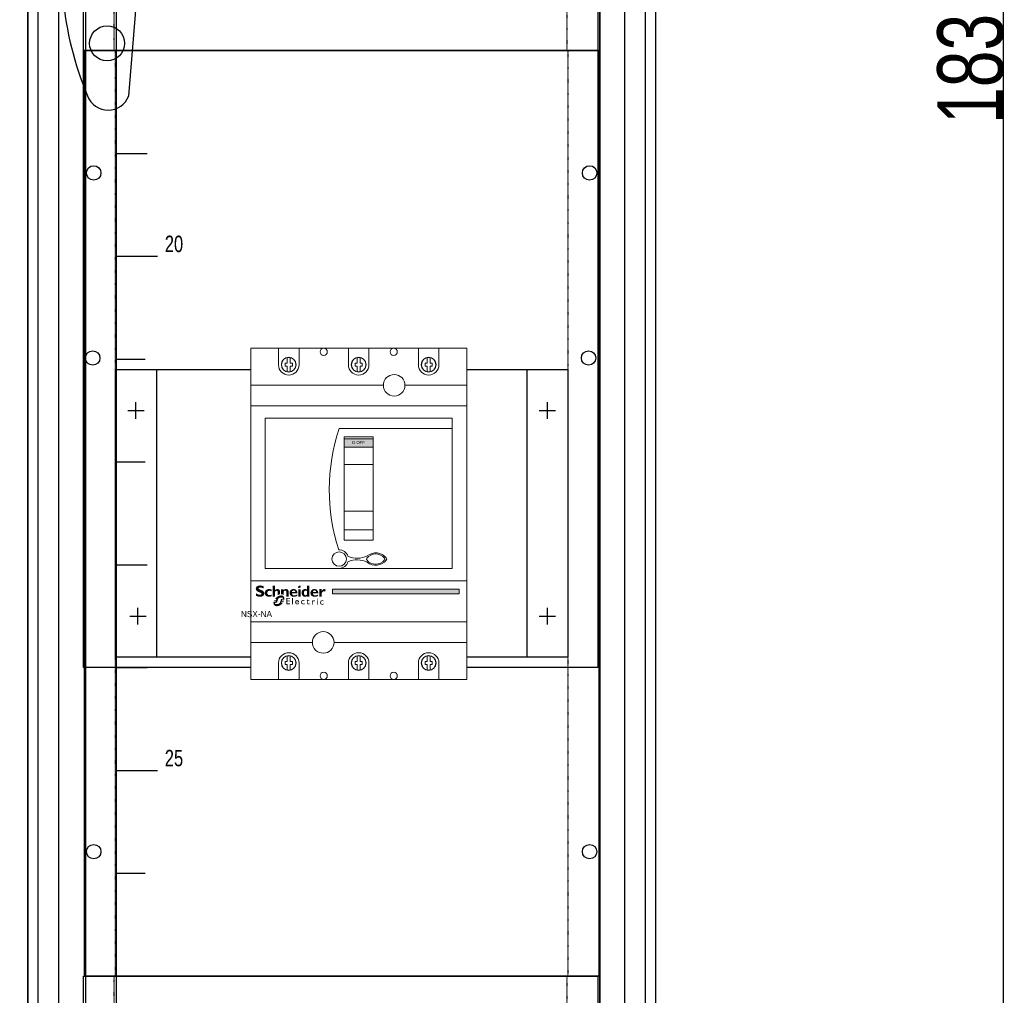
# Model space of a CAD drawing. Header units: millimetres. Extents: x 53896 to 55996, y -16755 to -13785.
# Tile 13 of 24: x 54675 to 55154, y -15299 to -14825. Entities that reach past the tile are written whole.
import ezdxf
from ezdxf.enums import TextEntityAlignment as Align

# ---------------------------------------------------------------- set-up
doc = ezdxf.new("R2010")
doc.units = ezdxf.units.MM
doc.header["$MEASUREMENT"] = 0
doc.linetypes.add('POINTILLE', pattern=[0.2, 0.06, -0.14])
doc.layers.add('2DE_OBJ_Schneider-Devices', color=7, linetype='Continuous', lineweight=18)
doc.layers.add('2DE_OBJ_Schneider-Logo', color=112, linetype='Continuous', lineweight=0)
for name, color, linetype in [('CP_WIPEOUT', 254, 'Continuous'), ('LAYER1', 7, 'Continuous'), ('LAYER13', 7, 'Continuous'), ('LAYER19', 7, 'Continuous'), ('LAYER27', 7, 'Continuous'), ('LAYER3', 7, 'Continuous'), ('LAYER32', 7, 'Continuous'), ('LAYER9', 7, 'Continuous')]:
    doc.layers.add(name, color=color, linetype=linetype)
doc.styles.add('CP_ATTR', font='arial.ttf')

# ---------------------------------------------------------------- blocks, each defined once
blk = doc.blocks.new('SYMBOLE_G')
at = {"layer": 'LAYER3', "color": 7}
blk.add_lwpolyline([(0, 0), (595, 0), (595, -1830), (0, -1830)], close=True, dxfattribs=at)
blk = doc.blocks.new('__EDIGRA2__3456_G')
at = {"layer": 'LAYER27', "color": 7}
blk.add_lwpolyline([(5, -5), (300, -5), (300, -1675), (5, -1675)], close=True, dxfattribs=at)
for points in [[(20, -840, 0.15427), (29, -937, 0.15427)], [(29, -937, 0.7), (49, -937, 0.7)]]:
    blk.add_lwpolyline(points, format="xyb", dxfattribs=at)
blk.add_lwpolyline([(49, -937), (57, -840)], dxfattribs=at)
blk.add_circle((38.5, -911.5), 8.5, dxfattribs=at)
at = {"layer": 'LAYER3', "color": 7}
for p, q in [((28, -15), (28, -1665)), ((278, -15), (278, -1665))]:
    blk.add_line(p, q, dxfattribs=at)
for points in [[(0, 0), (305, 0), (305, -1830), (0, -1830)], [(15, -15), (290, -15), (290, -1665), (15, -1665)], [(15, -15), (28, -15), (28, -1665), (15, -1665)], [(278, -15), (290, -15), (290, -1665), (278, -1665)]]:
    blk.add_lwpolyline(points, close=True, dxfattribs=at)
at = {"layer": 'LAYER9', "color": 7}
for p, q in [((43, -1665), (43, -15)), ((43, -915), (58, -915)), ((43, -965), (58, -965)), ((43, -1015), (58, -1015)), ((43, -1015), (63, -1015)), ((43, -1065), (57, -1065)), ((43, -1115), (57, -1115)), ((43, -1165), (58, -1165)), ((43, -1215), (58, -1215)), ((43, -1265), (58, -1265)), ((43, -1265), (63, -1265)), ((43, -1315), (57, -1315)), ((43, -1365), (57, -1365))]:
    blk.add_line(p, q, dxfattribs=at)
at = {"layer": 'LAYER9', "color": 7, "width": 0.75}
for s, p in [('20', (71, -1013)), ('25', (71, -1263))]:
    blk.add_text(s, height=8, dxfattribs=at).set_placement(p, align=Align.CENTER)
blk = doc.blocks.new('__EDIGRA2__3462_G')
at = {"layer": 'LAYER13', "color": 7, "linetype": 'POINTILLE'}
blk.add_lwpolyline([(15, 0), (235, 0), (235, -150), (15, -150)], close=True, dxfattribs=at)
at = {"layer": 'LAYER13', "color": 7}
blk.add_lwpolyline([(35, -57), (215, -57), (215, -92), (35, -92)], close=True, dxfattribs=at)
at = {"layer": 'LAYER19', "color": 7}
blk.add_lwpolyline([(0, 0), (250, 0), (250, -150), (0, -150)], close=True, dxfattribs=at)
at = {"layer": 'LAYER19', "color": 253, "linetype": 'POINTILLE'}
blk.add_lwpolyline([(17, -53), (233, -53), (233, -96), (17, -96)], close=True, dxfattribs=at)
at = {"layer": 'LAYER19', "color": 7}
for centre in [(4.5, -74.5), (245.5, -74.5)]:
    blk.add_circle(centre, 3.5, dxfattribs=at)
blk = doc.blocks.new('GRP_0002_G')
at = {"layer": 'LAYER1', "color": 7}
blk.add_line((-1588, -373), (-1588, -2203), dxfattribs=at)
blk = doc.blocks.new('__EDIGRA2__3460_G')
at = {"layer": 'LAYER13', "color": 7, "linetype": 'POINTILLE'}
blk.add_lwpolyline([(15, 0), (235, 0), (235, -150), (15, -150)], close=True, dxfattribs=at)
at = {"layer": 'LAYER13', "color": 7}
blk.add_lwpolyline([(35, -57), (215, -57), (215, -92), (35, -92)], close=True, dxfattribs=at)
at = {"layer": 'LAYER19', "color": 7}
blk.add_lwpolyline([(0, 0), (250, 0), (250, -150), (0, -150)], close=True, dxfattribs=at)
at = {"layer": 'LAYER19', "color": 253, "linetype": 'POINTILLE'}
blk.add_lwpolyline([(17, -53), (233, -53), (233, -96), (17, -96)], close=True, dxfattribs=at)
at = {"layer": 'LAYER19', "color": 7}
for centre in [(4.5, -74.5), (245.5, -74.5)]:
    blk.add_circle(centre, 3.5, dxfattribs=at)
blk = doc.blocks.new('__EDIGRA2__3458_G')
at = {"layer": 'LAYER13', "color": 7}
for p, q in [((35, -155), (35, -295)), ((215, -155), (215, -295)), ((25, -179), (25, -171)), ((225, -179), (225, -171)), ((21, -175), (29, -175)), ((221, -175), (229, -175)), ((26, -279), (26, -271)), ((225, -279), (225, -271)), ((22, -275), (30, -275)), ((221, -275), (229, -275))]:
    blk.add_line(p, q, dxfattribs=at)
at = {"layer": 'LAYER13', "color": 7, "linetype": 'POINTILLE'}
blk.add_lwpolyline([(15, 0), (235, 0), (235, -450), (15, -450)], close=True, dxfattribs=at)
at = {"layer": 'LAYER13', "color": 7}
blk.add_lwpolyline([(15, -155), (235, -155), (235, -295), (15, -295)], close=True, dxfattribs=at)
at = {"layer": 'LAYER19', "color": 7}
blk.add_lwpolyline([(0, 0), (250, 0), (250, -450), (0, -450)], close=True, dxfattribs=at)
for centre in [(4.5, -59.5), (245.5, -59.5), (4.5, -389.5), (245.5, -389.5)]:
    blk.add_circle(centre, 3.5, dxfattribs=at)
blk = doc.blocks.new('__EDIGRA2__3596_G')
at = {"layer": 'LAYER19', "color": 7}
blk.add_lwpolyline([(0, 0), (250, 0), (250, -300), (0, -300)], close=True, dxfattribs=at)
for centre in [(4.5, -149.5), (245.5, -149.5)]:
    blk.add_circle(centre, 3.5, dxfattribs=at)
blk = doc.blocks.new('Logo Schneider_2009')
for points in [[(1.62, 8.12), (1.87, 8.01), (2.17, 7.9), (2.51, 7.77), (2.73, 7.68), (2.98, 7.54), (3.16, 7.4), (3.26, 7.26), (3.3, 7.1), (3.29, 7.04), (3.24, 6.86), (3.13, 6.73), (2.95, 6.63), (2.72, 6.57), (2.41, 6.55), (2.37, 6.55), (2.18, 6.56), (1.97, 6.59), (1.76, 6.64), (1.55, 6.71), (1.32, 6.79), (1.09, 6.9), (0.85, 7.02), (0.61, 7.16), (0.36, 7.32), (0.36, 6.02), (0.45, 5.97), (0.69, 5.86), (0.93, 5.76), (1.16, 5.67), (1.4, 5.6), (1.63, 5.54), (1.86, 5.49), (2.08, 5.46), (2.31, 5.44), (2.53, 5.43), (2.63, 5.43), (2.89, 5.45), (3.15, 5.48), (3.38, 5.53), (3.61, 5.6), (3.82, 5.69), (4.02, 5.8), (4.2, 5.92), (4.3, 6), (4.47, 6.17), (4.6, 6.35), (4.71, 6.55), (4.79, 6.77), (4.83, 7.01), (4.85, 7.26), (4.84, 7.35), (4.82, 7.58), (4.76, 7.8), (4.68, 8.01), (4.56, 8.2), (4.42, 8.38), (4.25, 8.55), (4.04, 8.71), (3.98, 8.75), (3.84, 8.82), (3.67, 8.9), (3.45, 9), (3.2, 9.11), (2.9, 9.23), (2.57, 9.36), (2.35, 9.45), (2.1, 9.58), (1.91, 9.72), (1.8, 9.86), (1.77, 10.01), (1.77, 10.04), (1.82, 10.21), (1.93, 10.33), (2.11, 10.42), (2.36, 10.48), (2.67, 10.5), (2.7, 10.49), (2.88, 10.49), (3.07, 10.46), (3.28, 10.42), (3.51, 10.36), (3.75, 10.28), (4.01, 10.19), (4.28, 10.09), (4.57, 9.97), (4.57, 11.12), (4.4, 11.19), (4.16, 11.29), (3.91, 11.37), (3.67, 11.44), (3.44, 11.5), (3.2, 11.54), (2.97, 11.57), (2.75, 11.59), (2.53, 11.59), (2.44, 11.59), (2.17, 11.58), (1.91, 11.55), (1.67, 11.5), (1.45, 11.43), (1.24, 11.35), (1.05, 11.24), (0.87, 11.12), (0.83, 11.1), (0.65, 10.93), (0.5, 10.75), (0.39, 10.56), (0.3, 10.34), (0.25, 10.11), (0.24, 9.87), (0.24, 9.79), (0.26, 9.55), (0.32, 9.32), (0.4, 9.11), (0.51, 8.91), (0.65, 8.73), (0.82, 8.57), (1.02, 8.42), (1.09, 8.37), (1.22, 8.3), (1.4, 8.22)], [(12.28, 6.41), (12.16, 6.34), (12.16, 7.83), (12.14, 8.11), (12.08, 8.34), (11.98, 8.51), (11.84, 8.63), (11.65, 8.7), (11.51, 8.71), (11.33, 8.68), (11.14, 8.6), (10.96, 8.46), (10.77, 8.26), (10.65, 8.1), (10.65, 5.51), (9.38, 5.51), (9.38, 11.52), (10.65, 11.52), (10.65, 8.99), (10.67, 8.99), (10.84, 9.18), (11.03, 9.34), (11.22, 9.47), (11.43, 9.56), (11.65, 9.62), (11.87, 9.65), (11.95, 9.65), (12.21, 9.64), (12.45, 9.59), (12.66, 9.5), (12.86, 9.39), (12.97, 9.3), (13.12, 9.13), (13.24, 8.95), (13.34, 8.74), (13.4, 8.51), (13.43, 8.26), (13.43, 8.1), (13.43, 6.86), (13.26, 6.83), (13.14, 6.79), (13.01, 6.75), (12.89, 6.71), (12.77, 6.66), (12.64, 6.6), (12.52, 6.54), (12.4, 6.48)], [(8.85, 6.63), (8.6, 6.54), (8.33, 6.46), (8.09, 6.4), (7.89, 6.37), (7.71, 6.35), (7.69, 6.35), (7.44, 6.38), (7.21, 6.44), (7, 6.54), (6.83, 6.69), (6.68, 6.86), (6.58, 7.06), (6.51, 7.29), (6.49, 7.55), (6.51, 7.77), (6.55, 7.99), (6.63, 8.18), (6.73, 8.34), (6.87, 8.48), (7.04, 8.58), (7.25, 8.65), (7.48, 8.7), (7.75, 8.71), (7.86, 8.71), (8.1, 8.68), (8.33, 8.62), (8.56, 8.54), (8.79, 8.43), (8.79, 9.4), (8.62, 9.45), (8.38, 9.52), (8.13, 9.58), (7.9, 9.62), (7.66, 9.64), (7.44, 9.65), (7.28, 9.65), (7.03, 9.63), (6.79, 9.58), (6.56, 9.52), (6.34, 9.44), (6.14, 9.33), (5.95, 9.21), (5.77, 9.06), (5.73, 9.03), (5.57, 8.86), (5.43, 8.67), (5.32, 8.47), (5.23, 8.26), (5.17, 8.03), (5.13, 7.79), (5.12, 7.53), (5.12, 7.49), (5.14, 7.24), (5.18, 7), (5.25, 6.77), (5.34, 6.56), (5.46, 6.37), (5.6, 6.19), (5.77, 6.02), (5.89, 5.92), (6.07, 5.8), (6.27, 5.69), (6.48, 5.61), (6.71, 5.54), (6.95, 5.49), (7.2, 5.46), (7.47, 5.45), (7.65, 5.46), (7.87, 5.48), (8.1, 5.51), (8.34, 5.57), (8.59, 5.64), (8.85, 5.73)], [(14.3, 6.84), (14.15, 6.86), (14.04, 6.86), (14.04, 9.57), (15.32, 9.57), (15.32, 9), (15.5, 9.19), (15.69, 9.35), (15.89, 9.47), (16.1, 9.56), (16.32, 9.62), (16.55, 9.65), (16.63, 9.65), (16.89, 9.64), (17.13, 9.58), (17.34, 9.5), (17.54, 9.38), (17.61, 9.32), (17.77, 9.16), (17.9, 8.99), (18, 8.78), (18.07, 8.56), (18.11, 8.31), (18.12, 8.1), (18.12, 5.51), (16.85, 5.51), (16.85, 8), (16.82, 8.28), (16.76, 8.49), (16.64, 8.65), (16.49, 8.76), (16.28, 8.8), (16.2, 8.81), (16.02, 8.78), (15.84, 8.7), (15.66, 8.55), (15.48, 8.36), (15.32, 8.14), (15.32, 6.4), (15.28, 6.44), (15.18, 6.52), (15.07, 6.59), (14.96, 6.65), (14.84, 6.71), (14.71, 6.75), (14.58, 6.79), (14.44, 6.82)], [(36.55, 8.09), (36.69, 8.25), (36.84, 8.36), (37, 8.43), (37.16, 8.46), (37.24, 8.45), (37.44, 8.4), (37.67, 8.31), (37.93, 8.16), (38.28, 9.3), (38.07, 9.44), (37.83, 9.56), (37.62, 9.63), (37.44, 9.65), (37.41, 9.65), (37.23, 9.63), (37.06, 9.57), (36.89, 9.47), (36.73, 9.33), (36.57, 9.16), (36.42, 8.95), (36.28, 8.7), (36.14, 8.42), (36.12, 8.42), (36.12, 9.59), (34.85, 9.59), (34.85, 5.53), (36.12, 5.53), (36.12, 7.28), (36.14, 7.33), (36.27, 7.63), (36.41, 7.88)], [(17.35, 4.39), (18.84, 4.39), (18.84, 4.85), (16.85, 4.85), (16.85, 1.32), (18.88, 1.32), (18.88, 1.79), (17.35, 1.79), (17.35, 2.89), (18.79, 2.89), (18.79, 3.33), (17.35, 3.33)], [(20.41, 4.85), (19.96, 4.85), (19.96, 1.32), (20.41, 1.32)], [(26.21, 3.69), (26.05, 3.7), (25.97, 3.7), (25.79, 3.68), (25.62, 3.63), (25.47, 3.57), (25.34, 3.48), (25.22, 3.36), (25.15, 3.27), (25.06, 3.13), (25, 2.98), (24.95, 2.82), (24.92, 2.64), (24.91, 2.45), (24.92, 2.37), (24.94, 2.19), (24.98, 2.02), (25.04, 1.87), (25.13, 1.73), (25.24, 1.6), (25.29, 1.56), (25.42, 1.46), (25.57, 1.38), (25.72, 1.32), (25.9, 1.29), (26.08, 1.28), (26.1, 1.28), (26.29, 1.29), (26.46, 1.32), (26.62, 1.36), (26.77, 1.42), (26.77, 1.87), (26.65, 1.82), (26.48, 1.76), (26.31, 1.73), (26.16, 1.72), (25.99, 1.73), (25.83, 1.76), (25.69, 1.82), (25.58, 1.9), (25.49, 2.01), (25.43, 2.14), (25.39, 2.3), (25.38, 2.48), (25.38, 2.61), (25.42, 2.78), (25.48, 2.94), (25.57, 3.07), (25.61, 3.11), (25.75, 3.2), (25.9, 3.26), (26.08, 3.28), (26.09, 3.28), (26.24, 3.26), (26.39, 3.22), (26.56, 3.14), (26.73, 3.04), (26.73, 3.53), (26.72, 3.53), (26.54, 3.61), (26.37, 3.66)], [(29.47, 3.65), (28.74, 3.65), (28.74, 4.14), (27.88, 3.29), (27.88, 3.24), (28.27, 3.24), (28.27, 2.01), (28.28, 1.89), (28.31, 1.73), (28.36, 1.59), (28.45, 1.48), (28.55, 1.39), (28.69, 1.33), (28.85, 1.29), (29.03, 1.28), (29.09, 1.28), (29.25, 1.31), (29.42, 1.36), (29.59, 1.44), (29.59, 1.87), (29.55, 1.85), (29.38, 1.77), (29.22, 1.72), (29.06, 1.7), (28.98, 1.71), (28.84, 1.77), (28.76, 1.88), (28.74, 2.05), (28.74, 3.24), (29.47, 3.24)], [(32.08, 3.51), (31.94, 3.53), (31.87, 3.52), (31.75, 3.48), (31.63, 3.4), (31.51, 3.29), (31.38, 3.13), (31.26, 2.94), (31.26, 3.47), (30.8, 3.47), (30.8, 1.15), (31.26, 1.15), (31.26, 2.36), (31.26, 2.41), (31.29, 2.58), (31.34, 2.74), (31.43, 2.88), (31.52, 2.97), (31.66, 3.05), (31.82, 3.08), (31.94, 3.06), (32.09, 2.99), (32.25, 2.86), (32.49, 3.26), (32.39, 3.35), (32.23, 3.45)], [(35.5, 3.1), (35.42, 2.96), (35.35, 2.81), (35.31, 2.65), (35.28, 2.47), (35.27, 2.28), (35.27, 2.2), (35.29, 2.02), (35.33, 1.85), (35.4, 1.7), (35.48, 1.56), (35.59, 1.43), (35.64, 1.38), (35.78, 1.28), (35.92, 1.21), (36.08, 1.15), (36.25, 1.12), (36.44, 1.11), (36.45, 1.11), (36.64, 1.12), (36.82, 1.15), (36.98, 1.19), (37.13, 1.25), (37.13, 1.7), (37.01, 1.65), (36.83, 1.59), (36.67, 1.56), (36.52, 1.55), (36.34, 1.56), (36.18, 1.59), (36.05, 1.65), (35.93, 1.73), (35.85, 1.84), (35.78, 1.97), (35.75, 2.13), (35.73, 2.31), (35.74, 2.44), (35.78, 2.61), (35.84, 2.77), (35.93, 2.9), (35.97, 2.93), (36.1, 3.03), (36.26, 3.09), (36.44, 3.11), (36.44, 3.11), (36.59, 3.09), (36.75, 3.05), (36.91, 2.97), (37.08, 2.87), (37.08, 3.36), (37.08, 3.36), (36.9, 3.44), (36.73, 3.49), (36.57, 3.52), (36.41, 3.53), (36.33, 3.53), (36.14, 3.51), (35.98, 3.46), (35.83, 3.4), (35.7, 3.3), (35.58, 3.19)]]:
    blk.add_hatch(color=112).paths.add_polyline_path(points)
h = blk.add_hatch(color=112)
h.paths.add_polyline_path([(23.78, 11.44), (23.57, 11.28), (23.57, 11.28), (23.4, 11.07), (23.29, 10.86), (23.26, 10.65), (23.27, 10.52), (23.35, 10.33), (23.51, 10.22), (23.75, 10.18), (23.77, 10.18), (23.98, 10.22), (24.19, 10.33), (24.4, 10.5), (24.57, 10.69), (24.67, 10.9), (24.71, 11.11), (24.7, 11.24), (24.62, 11.43), (24.46, 11.54), (24.22, 11.58), (24.21, 11.58), (23.99, 11.54)])
h.paths.add_polyline_path([(24.61, 9.57), (23.34, 9.57), (23.34, 5.51), (24.61, 5.51)])
h = blk.add_hatch(color=112)
h.paths.add_polyline_path([(28.16, 9.4), (27.93, 9.5), (27.69, 9.57), (27.46, 9.62), (27.22, 9.65), (27.1, 9.65), (26.85, 9.64), (26.61, 9.6), (26.38, 9.53), (26.17, 9.44), (25.97, 9.32), (25.79, 9.18), (25.69, 9.08), (25.55, 8.91), (25.42, 8.71), (25.32, 8.51), (25.24, 8.29), (25.19, 8.05), (25.15, 7.81), (25.14, 7.55), (25.15, 7.29), (25.19, 7.05), (25.25, 6.82), (25.33, 6.6), (25.43, 6.39), (25.56, 6.2), (25.69, 6.04), (25.86, 5.87), (26.05, 5.72), (26.25, 5.61), (26.46, 5.52), (26.69, 5.46), (26.93, 5.43), (27.04, 5.43), (27.29, 5.45), (27.52, 5.49), (27.74, 5.57), (27.95, 5.69), (28.15, 5.83), (28.16, 5.84), (28.16, 5.51), (29.44, 5.51), (29.44, 11.52), (28.16, 11.52)])
h.paths.add_polyline_path([(28.16, 8.58), (28.16, 6.63), (27.95, 6.47), (27.73, 6.36), (27.52, 6.3), (27.42, 6.3), (27.19, 6.31), (27, 6.37), (26.83, 6.46), (26.69, 6.59), (26.58, 6.76), (26.51, 6.96), (26.46, 7.2), (26.43, 7.52), (26.45, 7.81), (26.49, 8.06), (26.56, 8.28), (26.66, 8.45), (26.79, 8.59), (26.95, 8.7), (27.13, 8.77), (27.35, 8.8), (27.46, 8.81), (27.69, 8.78), (27.91, 8.71)], flags=16)
h = blk.add_hatch(color=112)
h.paths.add_polyline_path([(11.79, 5.39), (11.67, 5.31), (11.55, 5.21), (11.44, 5.12), (11.32, 5.01), (11.21, 4.9), (11.19, 4.88), (11.09, 4.78), (10.99, 4.68), (10.89, 4.58), (10.8, 4.47), (10.72, 4.36), (10.63, 4.25), (11.4, 4.25), (11.23, 3.74), (10.31, 3.74), (10.26, 3.63), (10.19, 3.51), (10.14, 3.4), (10.09, 3.26), (11.16, 3.26), (10.99, 2.76), (9.93, 2.76), (9.9, 2.61), (9.88, 2.47), (9.86, 2.33), (9.85, 2.19), (9.85, 2.1), (9.86, 1.95), (9.87, 1.8), (9.89, 1.66), (9.92, 1.52), (9.96, 1.39), (10.01, 1.27), (10.07, 1.15), (10.14, 1.04), (10.22, 0.93), (10.3, 0.83), (10.34, 0.8), (10.43, 0.71), (10.53, 0.64), (10.64, 0.56), (10.75, 0.5), (10.87, 0.45), (11, 0.41), (11.13, 0.37), (11.27, 0.34), (11.42, 0.33), (11.57, 0.32), (11.68, 0.31), (11.81, 0.32), (11.94, 0.32), (12.06, 0.34), (12.19, 0.35), (12.32, 0.37), (12.44, 0.4), (12.57, 0.43), (12.69, 0.47), (12.82, 0.51), (12.94, 0.56), (13.06, 0.61), (13.18, 0.66), (13.31, 0.72), (13.43, 0.79), (13.55, 0.86), (13.67, 0.94), (13.79, 1.02), (13.91, 1.1), (14.02, 1.19), (14.14, 1.29), (14.26, 1.39), (14.37, 1.49), (14.47, 1.58), (14.57, 1.68), (14.67, 1.78), (14.77, 1.89), (14.86, 2), (14.95, 2.1), (15.04, 2.21), (15.11, 2.32), (14.12, 2.32), (14.27, 2.82), (15.42, 2.82), (15.48, 2.94), (15.54, 3.07), (15.6, 3.2), (15.63, 3.3), (14.38, 3.3), (14.44, 3.51), (14.52, 3.8), (15.78, 3.8), (15.79, 3.83), (15.81, 3.97), (15.83, 4.11), (15.84, 4.25), (15.85, 4.38), (15.85, 4.4), (15.84, 4.55), (15.83, 4.7), (15.8, 4.84), (15.77, 4.97), (15.73, 5.1), (15.68, 5.22), (15.61, 5.34), (15.54, 5.45), (15.46, 5.55), (15.37, 5.65), (15.28, 5.74), (15.18, 5.82), (15.07, 5.89), (14.96, 5.95), (14.84, 6.01), (14.71, 6.05), (14.58, 6.09), (14.44, 6.12), (14.3, 6.14), (14.15, 6.15), (14, 6.16), (13.89, 6.16), (13.76, 6.15), (13.64, 6.14), (13.51, 6.12), (13.38, 6.1), (13.25, 6.08), (13.13, 6.05), (13, 6.01), (12.88, 5.97), (12.76, 5.93), (12.63, 5.88), (12.51, 5.82), (12.39, 5.76), (12.27, 5.7), (12.15, 5.63), (12.03, 5.56), (11.91, 5.48)])
h.paths.add_polyline_path([(12.61, 4.51), (12.73, 4.62), (12.86, 4.71), (12.97, 4.79), (13.09, 4.85), (13.22, 4.9), (13.35, 4.93), (13.48, 4.96), (13.63, 4.98), (13.77, 4.98), (15.01, 4.98), (14.85, 4.25), (14.1, 4.25), (14, 4.23), (13.93, 4.14), (13.77, 3.51), (13.52, 2.59), (13.48, 2.46), (13.43, 2.34), (13.36, 2.22), (13.28, 2.12), (13.19, 2.01), (13.08, 1.92), (12.98, 1.84), (12.87, 1.76), (12.75, 1.69), (12.62, 1.64), (12.5, 1.59), (12.37, 1.55), (12.23, 1.52), (12.09, 1.5), (11.93, 1.49), (10.68, 1.49), (10.88, 2.29), (11.66, 2.29), (11.79, 2.33), (11.85, 2.38), (11.91, 2.47), (12.14, 3.51), (12.22, 3.83), (12.25, 3.93), (12.3, 4.06), (12.36, 4.18), (12.43, 4.29), (12.52, 4.41)], flags=16)
h = blk.add_hatch(color=112)
h.paths.add_polyline_path([(21.06, 9.64), (20.8, 9.65), (20.77, 9.65), (20.51, 9.64), (20.27, 9.6), (20.04, 9.55), (19.82, 9.47), (19.61, 9.36), (19.42, 9.23), (19.24, 9.08), (19.22, 9.06), (19.06, 8.89), (18.92, 8.7), (18.81, 8.49), (18.73, 8.28), (18.67, 8.05), (18.63, 7.81), (18.61, 7.56), (18.61, 7.53), (18.63, 7.28), (18.66, 7.03), (18.73, 6.81), (18.81, 6.59), (18.93, 6.4), (19.07, 6.21), (19.23, 6.04), (19.26, 6.02), (19.44, 5.88), (19.62, 5.76), (19.83, 5.66), (20.05, 5.58), (20.28, 5.52), (20.52, 5.48), (20.78, 5.45), (20.96, 5.45), (21.23, 5.46), (21.49, 5.48), (21.73, 5.53), (21.97, 5.58), (22.19, 5.66), (22.4, 5.75), (22.6, 5.86), (22.79, 5.98), (22.79, 6.77), (22.55, 6.61), (22.32, 6.48), (22.1, 6.38), (21.88, 6.29), (21.66, 6.24), (21.45, 6.21), (21.28, 6.2), (21.01, 6.21), (20.77, 6.25), (20.56, 6.32), (20.38, 6.43), (20.23, 6.55), (20.12, 6.71), (20.03, 6.89), (19.97, 7.11), (19.94, 7.34), (22.85, 7.34), (22.85, 7.61), (22.83, 7.86), (22.79, 8.1), (22.73, 8.32), (22.64, 8.53), (22.53, 8.73), (22.4, 8.91), (22.3, 9.02), (22.12, 9.19), (21.93, 9.33), (21.73, 9.44), (21.52, 9.53), (21.29, 9.6)])
h.paths.add_polyline_path([(21.08, 8.87), (21.28, 8.8), (21.45, 8.69), (21.58, 8.53), (21.67, 8.33), (21.72, 8.09), (21.73, 8), (19.97, 8), (20.01, 8.26), (20.09, 8.47), (20.2, 8.64), (20.36, 8.77), (20.55, 8.85), (20.81, 8.89)], flags=16)
h = blk.add_hatch(color=112)
h.paths.add_polyline_path([(32.44, 9.64), (32.19, 9.65), (32.16, 9.65), (31.9, 9.64), (31.65, 9.6), (31.42, 9.55), (31.2, 9.47), (31, 9.36), (30.81, 9.23), (30.63, 9.08), (30.61, 9.06), (30.45, 8.89), (30.31, 8.7), (30.2, 8.49), (30.11, 8.28), (30.05, 8.05), (30.01, 7.81), (30, 7.56), (30, 7.53), (30.01, 7.28), (30.05, 7.03), (30.11, 6.81), (30.2, 6.59), (30.32, 6.4), (30.45, 6.21), (30.62, 6.04), (30.64, 6.02), (30.82, 5.88), (31.01, 5.76), (31.21, 5.66), (31.43, 5.58), (31.66, 5.52), (31.91, 5.48), (32.17, 5.45), (32.35, 5.45), (32.62, 5.46), (32.88, 5.48), (33.12, 5.53), (33.35, 5.58), (33.58, 5.66), (33.79, 5.75), (33.98, 5.86), (34.18, 5.98), (34.18, 6.77), (33.94, 6.61), (33.71, 6.48), (33.49, 6.38), (33.26, 6.29), (33.05, 6.24), (32.83, 6.21), (32.67, 6.2), (32.4, 6.21), (32.16, 6.25), (31.95, 6.32), (31.77, 6.43), (31.62, 6.55), (31.5, 6.71), (31.41, 6.89), (31.36, 7.11), (31.33, 7.34), (34.23, 7.34), (34.24, 7.61), (34.22, 7.86), (34.18, 8.1), (34.11, 8.32), (34.03, 8.53), (33.92, 8.73), (33.79, 8.91), (33.69, 9.02), (33.51, 9.19), (33.32, 9.33), (33.12, 9.44), (32.91, 9.53), (32.68, 9.6)])
h.paths.add_polyline_path([(32.47, 8.87), (32.67, 8.8), (32.84, 8.69), (32.96, 8.53), (33.05, 8.33), (33.11, 8.09), (33.12, 8), (31.35, 8), (31.39, 8.26), (31.47, 8.47), (31.59, 8.64), (31.74, 8.77), (31.93, 8.85), (32.19, 8.89)], flags=16)
h = blk.add_hatch(color=112)
h.paths.add_polyline_path([(22.74, 3.7), (22.56, 3.69), (22.39, 3.65), (22.24, 3.59), (22.1, 3.5), (21.98, 3.39), (21.97, 3.38), (21.86, 3.25), (21.78, 3.11), (21.72, 2.96), (21.68, 2.79), (21.66, 2.61), (21.66, 2.52), (21.67, 2.34), (21.7, 2.17), (21.75, 2.01), (21.82, 1.86), (21.91, 1.71), (21.97, 1.65), (22.08, 1.52), (22.21, 1.43), (22.36, 1.35), (22.52, 1.31), (22.7, 1.28), (22.78, 1.28), (22.96, 1.29), (23.13, 1.31), (23.29, 1.36), (23.45, 1.42), (23.61, 1.5), (23.71, 1.56), (23.71, 2), (23.54, 1.9), (23.38, 1.82), (23.21, 1.76), (23.06, 1.73), (22.9, 1.72), (22.72, 1.73), (22.57, 1.77), (22.44, 1.84), (22.33, 1.93), (22.24, 2.05), (22.17, 2.2), (22.13, 2.37), (22.12, 2.42), (23.75, 2.42), (23.75, 2.63), (23.72, 2.82), (23.69, 2.99), (23.64, 3.14), (23.57, 3.28), (23.49, 3.39), (23.4, 3.49), (23.29, 3.57), (23.16, 3.63), (23.03, 3.67), (22.87, 3.7)])
h.paths.add_polyline_path([(22.75, 3.31), (22.92, 3.29), (23.06, 3.23), (23.16, 3.14), (23.23, 3.01), (23.28, 2.85), (23.29, 2.73), (22.12, 2.73), (22.17, 2.91), (22.24, 3.06), (22.34, 3.17), (22.46, 3.25), (22.61, 3.29)], flags=16)
h = blk.add_hatch(color=112)
h.paths.add_polyline_path([(34.08, 4.39), (33.96, 4.43), (33.79, 4.38), (33.69, 4.3), (33.61, 4.17), (33.62, 4.02), (33.67, 3.95), (33.78, 3.9), (33.94, 3.97), (34.05, 4.04), (34.13, 4.17), (34.13, 4.32)])
h.paths.add_polyline_path([(34.1, 3.47), (33.65, 3.47), (33.65, 1.15), (34.1, 1.15)])
blk = doc.blocks.new('Schneider Electric-logo')
at = {"color": 3, "xscale": 45.60207954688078, "yscale": 45.60207954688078, "zscale": 45.60207954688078}
blk.add_blockref('Logo Schneider_2009', (2560, 1257), dxfattribs=at)
blk = doc.blocks.new('SE_logo')
at = {"xscale": 0.2, "yscale": 0.2, "zscale": 0.2}
blk.add_blockref('Schneider Electric-logo', (-516.3, -249.2), dxfattribs=at)
blk = doc.blocks.new('2d_roz_nsxna_100_2p3p_se1_5rngww9')
blk.add_wipeout([(0, 161), (105, 161), (105, 0), (0, 0)]).dxf.layer = 'CP_WIPEOUT'
at = {"lineweight": 0}
h = blk.add_hatch(color=112, dxfattribs=at)
h.dxf.hatch_style = 1
h.paths.add_polyline_path([(59.5, 117), (45.5, 117), (45.5, 113), (59.5, 113)])
h = blk.add_hatch(color=112, dxfattribs=at)
h.dxf.hatch_style = 1
h.paths.add_polyline_path([(101.34, 43.91), (39.84, 43.91), (39.84, 41.68), (101.34, 41.68)])
for p, q in [((105, 161), (0, 161)), ((0, 161), (0, 0)), ((105, 0), (105, 161)), ((16.75, 153.7), (16.75, 152.3)), ((17.75, 153.7), (16.75, 153.7)), ((17.75, 156.52), (17.75, 153.7)), ((19.25, 156.52), (19.25, 153.7)), ((20.25, 153.7), (19.25, 153.7)), ((20.25, 152.3), (20.25, 153.7)), ((50.75, 153.7), (50.75, 152.3)), ((51.75, 153.7), (50.75, 153.7)), ((51.75, 156.52), (51.75, 153.7)), ((53.25, 156.52), (53.25, 153.7)), ((54.25, 153.7), (53.25, 153.7)), ((54.25, 152.3), (54.25, 153.7)), ((84.75, 153.7), (84.75, 152.3)), ((85.75, 153.7), (84.75, 153.7)), ((85.75, 156.52), (85.75, 153.7)), ((87.25, 156.52), (87.25, 153.7)), ((88.25, 153.7), (87.25, 153.7)), ((88.25, 152.3), (88.25, 153.7)), ((16.75, 152.3), (17.75, 152.3)), ((17.75, 149.48), (17.75, 152.3)), ((19.25, 149.48), (19.25, 152.3)), ((19.25, 152.3), (20.25, 152.3)), ((50.75, 152.3), (51.75, 152.3)), ((51.75, 149.48), (51.75, 152.3)), ((53.25, 149.48), (53.25, 152.3)), ((53.25, 152.3), (54.25, 152.3)), ((84.75, 152.3), (85.75, 152.3)), ((85.75, 149.48), (85.75, 152.3)), ((87.25, 149.48), (87.25, 152.3)), ((87.25, 152.3), (88.25, 152.3)), ((98, 127), (7, 127)), ((7, 127), (7, 54)), ((98, 54), (98, 127)), ((43.05, 121.99), (98, 122)), ((45.5, 118), (59.5, 118)), ((45.5, 67.76), (45.5, 118)), ((59.5, 117), (45.5, 117)), ((59.5, 118), (59.5, 67.76)), ((59.5, 113), (45.5, 113)), ((7, 54), (98, 54)), ((105, 28), (0, 28)), ((30, 18), (0.19, 18)), ((105, 18), (40.5, 18)), ((17.75, 11.52), (17.75, 8.7)), ((19.25, 11.52), (19.25, 8.7)), ((51.75, 11.52), (51.75, 8.7)), ((53.25, 11.52), (53.25, 8.7)), ((85.75, 11.52), (85.75, 8.7)), ((87.25, 11.52), (87.25, 8.7)), ((16.75, 8.7), (16.75, 7.3)), ((17.75, 8.7), (16.75, 8.7)), ((16.75, 7.3), (17.75, 7.3)), ((17.75, 4.48), (17.75, 7.3)), ((20.25, 8.7), (19.25, 8.7)), ((19.25, 4.48), (19.25, 7.3)), ((19.25, 7.3), (20.25, 7.3)), ((20.25, 7.3), (20.25, 8.7)), ((50.75, 8.7), (50.75, 7.3)), ((51.75, 8.7), (50.75, 8.7)), ((50.75, 7.3), (51.75, 7.3)), ((51.75, 4.48), (51.75, 7.3)), ((54.25, 8.7), (53.25, 8.7)), ((53.25, 4.48), (53.25, 7.3)), ((53.25, 7.3), (54.25, 7.3)), ((54.25, 7.3), (54.25, 8.7)), ((84.75, 8.7), (84.75, 7.3)), ((85.75, 8.7), (84.75, 8.7)), ((84.75, 7.3), (85.75, 7.3)), ((85.75, 4.48), (85.75, 7.3)), ((88.25, 8.7), (87.25, 8.7)), ((87.25, 4.48), (87.25, 7.3)), ((87.25, 7.3), (88.25, 7.3)), ((88.25, 7.3), (88.25, 8.7)), ((0, 0), (105, 0))]:
    blk.add_line(p, q, dxfattribs=at)
for points in [[(13.5, 153), (13.5, 161)], [(23.5, 153), (23.5, 161)], [(47.5, 153), (47.5, 161)], [(57.5, 153), (57.5, 161)], [(81.5, 153), (81.5, 161)], [(91.5, 153), (91.5, 161)], [(64.5, 143), (0, 143)], [(105, 143), (75, 143)], [(0, 133), (105, 133)], [(45.5, 104.44), (59.5, 104.44)], [(45.5, 81.76), (59.5, 81.76)], [(45.5, 72.76), (59.5, 72.76)], [(45.5, 67.76), (59.5, 67.76)], [(0, 48), (105, 48)], [(13.5, 8), (13.5, 0)], [(23.5, 8), (23.5, 0)], [(47.5, 8), (47.5, 0)], [(57.5, 8), (57.5, 0)], [(81.5, 8), (81.5, 0)], [(91.5, 8), (91.5, 0)]]:
    blk.add_lwpolyline(points, dxfattribs=at)
at = {"color": 112, "lineweight": 0}
blk.add_lwpolyline([(39.84, 43.91), (101.34, 43.91), (101.34, 41.68), (39.84, 41.68)], close=True, dxfattribs=at)
at = {"lineweight": 0}
for centre, radius in [((35.5, 159.25), 1.75), ((69.5, 159.25), 1.75), ((18.5, 153), 3.6), ((18.5, 153), 3.5), ((52.5, 153), 3.6), ((52.5, 153), 3.5), ((86.5, 153), 3.6), ((86.5, 153), 3.5), ((69.75, 143), 5.25), ((43, 58.51), 3.5), ((35.25, 18), 5.25), ((18.5, 8), 3.6), ((18.5, 8), 3.5), ((52.5, 8), 3.6), ((52.5, 8), 3.5), ((86.5, 8), 3.6), ((86.5, 8), 3.5), ((35.5, 1.75), 1.75), ((69.5, 1.75), 1.75)]:
    blk.add_circle(centre, radius, dxfattribs=at)
for centre, radius, start, end in [((18.5, 153), 5, 180, 0), ((52.5, 153), 5, 180, 0), ((86.5, 153), 5, 180, 0), ((132.98, 92.1), 94.77, 161.6111, 197.8779), ((43.05, 58.58), 4.43, 17.0512, 93.4059), ((51.77, 69.46), 10.57, 244.8634, 297.5486), ((51.77, 47.56), 10.57, 62.4514, 115.1366), ((57.01, 58.51), 0.695, 139.7485, 220.2515), ((60.77, 55.48), 5.52, 38.9336, 141.3887), ((60.77, 61.53), 5.52, 218.6089, 321.0688), ((60.77, 54.88), 6.63, 38.9336, 128.3207), ((60.77, 62.13), 6.63, 231.6748, 321.0688), ((64.54, 58.51), 0.695, 319.7485, 40.2515), ((65.29, 58.51), 0.834, 319.7485, 40.2515), ((43.05, 58.43), 4.43, 270, 342.9488), ((18.5, 8), 5, 0, 180), ((52.5, 8), 5, 0, 180), ((86.5, 8), 5, 0, 180)]:
    blk.add_arc(centre, radius, start, end, dxfattribs=at)
at = {"layer": '2DE_OBJ_Schneider-Logo', "lineweight": 0, "xscale": 0.09785996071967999, "yscale": 0.09785996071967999, "zscale": 0.09785996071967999}
blk.add_blockref('SE_logo', (2.7, 35.11), dxfattribs=at)
at = {"lineweight": 0, "insert": (52.37, 115.18), "char_height": 1.5, "width": 7.0368, "attachment_point": 5}
blk.add_mtext('{\\C114;O.OFF}', dxfattribs=at)
at = {"style": 'CP_ATTR', "flags": 9}
for tag, p in [('MARK3', (0, 0.01)), ('FUNCTION', (0, 0.01)), ('CHARACTER', (0, 0.01)), ('PRODUCER', (0, 0.01)), ('ORDER-NO', (0, 0.01)), ('PRODUCT-TYPE', (0, 0.01)), ('ARTICLE', (0, 0.01)), ('NAME', (0, 0.01)), ('OTHER', (0, 0)), ('LINK', (0, 0)), ('IP', (0, 0)), ('NUMBER_OF_POLES', (0, 0)), ('POWER_LOSSES', (0, 0)), ('POWER', (0, 0)), ('VOLTAGE', (0, 0)), ('CURRENT', (0.01, 0.01)), ('MARK2', (0.01, 0.01)), ('GROUP', (0.01, 0)), ('NUMBER', (0.01, 0)), ('TEXT_01', (0.01, 0))]:
    blk.add_attdef(tag, text='', height=0.0005, dxfattribs=at).set_placement(p, align=Align.MIDDLE_LEFT)
at = {"linetype": 'ByBlock', "style": 'CP_ATTR', "flags": 9}
blk.add_attdef('WEIGHT', text='', height=0.0005, dxfattribs=at).set_placement((0, 0), align=Align.MIDDLE_LEFT)
at = {"layer": '2DE_OBJ_Schneider-Logo', "color": 253, "lineweight": 0, "insert": (2.81, 31.76), "char_height": 1.8, "attachment_point": 5}
blk.add_mtext_dynamic_manual_height_columns('{\\H1.6667x;NSX-NA}', width=0.5653, gutter_width=12.5, heights=[5.01], dxfattribs=at)

msp = doc.modelspace()

# ---------------------------------------------------------------- block references
at = {"layer": 'LAYER1'}
for name, p in [('SYMBOLE_G', (54084.14, -13925.12)), ('__EDIGRA2__3456_G', (54679.14, -13925.12)), ('__EDIGRA2__3460_G', (54706.14, -14690.12)), ('__EDIGRA2__3596_G', (54706.14, -14840.12)), ('__EDIGRA2__3458_G', (54706.64, -14840.12)), ('__EDIGRA2__3462_G', (54706.14, -15290.12))]:
    msp.add_blockref(name, p, dxfattribs=at)
at = {"layer": 'LAYER32'}
ref = msp.add_blockref('GRP_0002_G', (56741.14, -13552.12), dxfattribs=at)
ref.add_attrib('AttDim', '1830', dxfattribs={"color": 7, "height": 32, "rotation": 90, "width": 0.75}).set_placement((55153.14, -14840.12), align=Align.CENTER)

# ---------------------------------------------------------------- next in the draw order: block references
at = {"layer": '2DE_OBJ_Schneider-Devices'}
msp.add_blockref('2d_roz_nsxna_100_2p3p_se1_5rngww9', (54787.42, -15145.88), dxfattribs=at)

doc.saveas('drawing.dxf')
